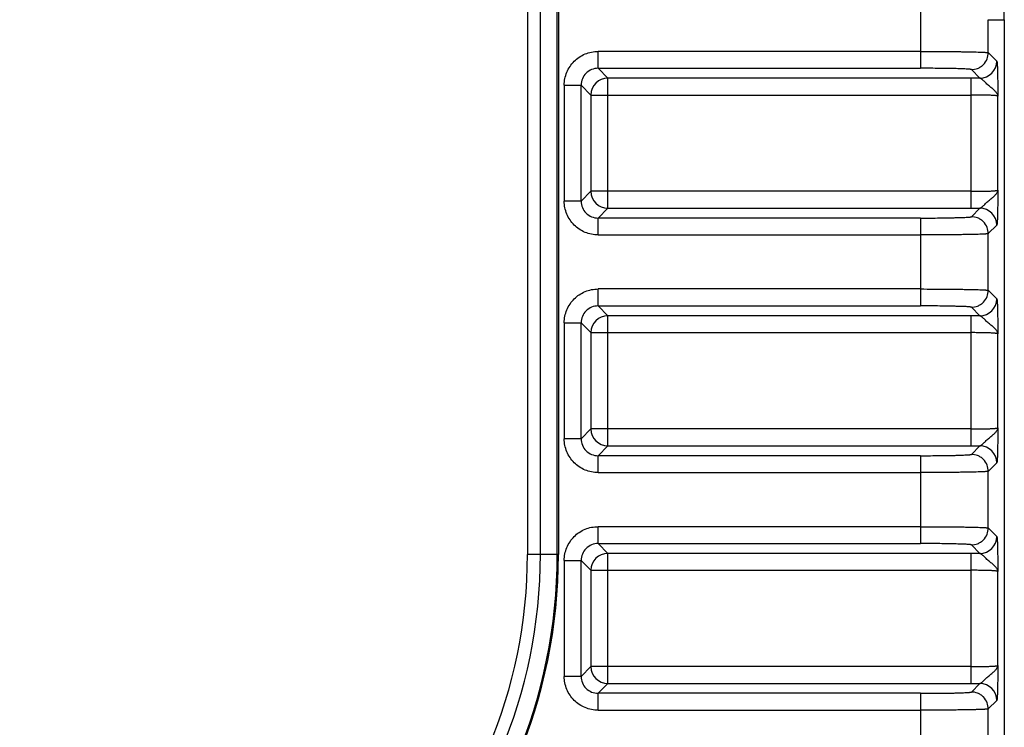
# Model space of a CAD drawing. Header units: inches. Extents: x 0 to 34, y 0 to 22.
# Tile 7 of 50: x 5.7 to 6.8, y 7.4 to 8.2. Entities that reach past the tile are written whole.
import ezdxf

# ---------------------------------------------------------------- set-up
doc = ezdxf.new("R2010")
doc.units = ezdxf.units.IN
doc.header["$LTSCALE"] = 1.87
doc.header["$MEASUREMENT"] = 0
doc.layers.get('0').update_dxf_attribs({"linetype": 'CONTINUOUS'})
doc.layers.add('DIMENSIONS', color=7, linetype='CONTINUOUS')
doc.styles.get("Standard").update_dxf_attribs({"font": 'txt', "width": 0.8})
doc.dimstyles.new('DIMSTYLE_1', dxfattribs={"dimtxt": 0.125, "dimasz": 0.18, "dimexe": 0.18, "dimexo": 0.0625, "dimgap": 0.09, "dimtad": 0, "dimtih": 1, "dimtoh": 1, "dimdec": 1, "dimdsep": 46, "dimtxsty": 'STANDARD', "dimblk": '_FILLED', "dimblk1": '_FILLED', "dimblk2": '_FILLED', "dimcen": 0.09, "dimadec": 0, "dimazin": 0, "dimtp": 0.1, "dimtm": 0.1, "dimtfac": 1, "dimtdec": 1, "dimtofl": 0, "dimtmove": 0, "dimatfit": 3, "dimldrblk": '_FILLED', "dimfxl": 1, "dimtolj": 1, "dimarcsym": 0})

# ---------------------------------------------------------------- blocks, each defined once
blk = doc.blocks.new('_FILLED')
at = {"color": 0, "linetype": 'BYBLOCK'}
blk.add_solid([(0, 0), (-1, 0.1736), (-1, -0.1736)], dxfattribs=at)
blk = doc.blocks.new('*D21')
at = {"layer": 'DIMENSIONS', "color": 2, "linetype": 'CONTINUOUS'}
for p, q in [((6.1345, 9.7858), (2.2098, 9.7858)), ((2.3348, 9.7858), (2.3348, 8.5133)), ((2.3348, 6.4338), (2.3348, 7.8571)), ((5.0303, 6.4338), (2.2098, 6.4338))]:
    blk.add_line(p, q, dxfattribs=at)
at = {"layer": 'DIMENSIONS', "color": 2, "linetype": 'CONTINUOUS', "xscale": 0.18, "yscale": 0.18, "zscale": 0.18}
for p, rotation in [((2.3348, 9.7858), 90), ((2.3348, 6.4338), 270)]:
    blk.add_blockref('_FILLED', p, dxfattribs=dict(at, rotation=rotation))
at = {"layer": 'DIMENSIONS', "color": 2, "linetype": 'CONTINUOUS', "insert": (2.3348, 8.4508), "char_height": 0.125, "width": 0.6, "attachment_point": 2, "line_spacing_factor": 0.9}
blk.add_mtext('85.7\\P[3.37]\\PMAX', dxfattribs=at)

msp = doc.modelspace()

# ---------------------------------------------------------------- linework, layer by layer
at = {"color": 7, "linetype": 'CONTINUOUS'}
for p, q in [((6.2902, 8.7588), (6.2902, 7.5638)), ((6.3052, 7.5638), (6.3052, 8.7588)), ((6.3248, 7.5638), (6.3248, 8.7588)), ((6.3262, 8.7588), (6.3262, 7.5638)), ((6.7475, 8.2315), (6.7475, 8.1293)), ((6.8262, 8.1858), (6.8449, 8.1858)), ((6.8262, 8.1475), (6.8262, 8.1858)), ((6.8449, 6.9417), (6.8449, 8.1858)), ((6.7475, 8.149), (6.3723, 8.149)), ((6.3723, 8.1293), (6.3723, 8.149)), ((6.8262, 8.1475), (6.8361, 8.1376)), ((6.3723, 8.1293), (6.7475, 8.1293)), ((6.3723, 8.1293), (6.3836, 8.1179)), ((6.8165, 8.1179), (6.8066, 8.1278)), ((6.8059, 8.1179), (6.3836, 8.1179)), ((6.3836, 7.9665), (6.3836, 8.1179)), ((6.8059, 8.1179), (6.8059, 7.9665)), ((6.3329, 8.1096), (6.3526, 8.1096)), ((6.3329, 8.1096), (6.3329, 7.9748)), ((6.3639, 8.0982), (6.3526, 8.1096)), ((6.3526, 7.9748), (6.3526, 8.1096)), ((6.3639, 8.0982), (6.8059, 8.0982)), ((6.3639, 8.0982), (6.3639, 7.9862)), ((6.8374, 7.9875), (6.8374, 8.0969)), ((6.3526, 7.9748), (6.3639, 7.9862)), ((6.8059, 7.9862), (6.3639, 7.9862)), ((6.3526, 7.9748), (6.3329, 7.9748)), ((6.3836, 7.9665), (6.3723, 7.9551)), ((6.3836, 7.9665), (6.8059, 7.9665)), ((6.8066, 7.9566), (6.8165, 7.9665)), ((6.7475, 7.9551), (6.3723, 7.9551)), ((6.3723, 7.9354), (6.3723, 7.9551)), ((6.7475, 7.9551), (6.7475, 7.8529)), ((6.8361, 7.9468), (6.8262, 7.937)), ((6.3723, 7.9354), (6.7475, 7.9354)), ((6.8262, 7.8711), (6.8262, 7.937)), ((6.7475, 7.8726), (6.3723, 7.8726)), ((6.3723, 7.8529), (6.3723, 7.8726)), ((6.8262, 7.8711), (6.8361, 7.8612)), ((6.3723, 7.8529), (6.7475, 7.8529)), ((6.3723, 7.8529), (6.3836, 7.8415)), ((6.8165, 7.8415), (6.8066, 7.8514)), ((6.8059, 7.8415), (6.3836, 7.8415)), ((6.3836, 7.6901), (6.3836, 7.8415)), ((6.8059, 7.8415), (6.8059, 7.6901)), ((6.3329, 7.8332), (6.3526, 7.8332)), ((6.3329, 7.8332), (6.3329, 7.6984)), ((6.3639, 7.8218), (6.3526, 7.8332)), ((6.3526, 7.6984), (6.3526, 7.8332)), ((6.3639, 7.8218), (6.8059, 7.8218)), ((6.3639, 7.8218), (6.3639, 7.7098)), ((6.8374, 7.7111), (6.8374, 7.8205)), ((6.3526, 7.6984), (6.3639, 7.7098)), ((6.8059, 7.7098), (6.3639, 7.7098)), ((6.3526, 7.6984), (6.3329, 7.6984)), ((6.3836, 7.6901), (6.3723, 7.6787)), ((6.3836, 7.6901), (6.8059, 7.6901)), ((6.8066, 7.6802), (6.8165, 7.6901)), ((6.7475, 7.6787), (6.3723, 7.6787)), ((6.3723, 7.659), (6.3723, 7.6787)), ((6.7475, 7.6787), (6.7475, 7.5765)), ((6.8361, 7.6704), (6.8262, 7.6605)), ((6.3723, 7.659), (6.7475, 7.659)), ((6.8262, 7.5946), (6.8262, 7.6605)), ((6.7475, 7.5961), (6.3723, 7.5961)), ((6.3723, 7.5765), (6.3723, 7.5961)), ((6.8262, 7.5946), (6.8361, 7.5847)), ((6.3723, 7.5765), (6.7475, 7.5765)), ((6.3723, 7.5765), (6.3836, 7.5651)), ((6.8165, 7.5651), (6.8066, 7.575)), ((6.3262, 7.5638), (6.2902, 7.5638)), ((6.8059, 7.5651), (6.3836, 7.5651)), ((6.3836, 7.4137), (6.3836, 7.5651)), ((6.8059, 7.5651), (6.8059, 7.4137)), ((6.3329, 7.5568), (6.3526, 7.5568)), ((6.3329, 7.5568), (6.3329, 7.422)), ((6.3639, 7.5454), (6.3526, 7.5568)), ((6.3526, 7.422), (6.3526, 7.5568)), ((6.3639, 7.5454), (6.8059, 7.5454)), ((6.3639, 7.5454), (6.3639, 7.4333)), ((6.8374, 7.4346), (6.8374, 7.5441)), ((6.3526, 7.422), (6.3639, 7.4333)), ((6.8059, 7.4333), (6.3639, 7.4333)), ((6.3526, 7.422), (6.3329, 7.422)), ((6.3836, 7.4137), (6.3723, 7.4023)), ((6.3836, 7.4137), (6.8059, 7.4137)), ((6.8066, 7.4038), (6.8165, 7.4137)), ((6.7475, 7.4023), (6.3723, 7.4023)), ((6.3723, 7.3826), (6.3723, 7.4023)), ((6.7475, 7.4023), (6.7475, 7.3001)), ((6.8361, 7.394), (6.8262, 7.3841)), ((6.3723, 7.3826), (6.7475, 7.3826)), ((6.8262, 7.3182), (6.8262, 7.3841))]:
    msp.add_line(p, q, dxfattribs=at)
for centre, radius, start, end in [((6.703, 8.1858), 0.1418, 0, 90), ((6.8164, 8.1376), 0.0197, 270.0471, 359.9529), ((6.3722, 8.1096), 0.0197, 89.9371, 180.0629), ((6.3836, 8.0982), 0.0197, 90.0471, 179.9529), ((6.8059, 6.1862), 1.9317, 89.6878, 90.0002), ((6.3836, 7.9862), 0.0197, 180.0471, 269.9529), ((6.3722, 7.9748), 0.0197, 179.9371, 270.0629), ((6.806, 9.8906), 1.9241, 269.9992, 270.3128), ((6.8164, 7.9468), 0.0197, 0.0471, 89.9529), ((6.8164, 7.8612), 0.0197, 270.0471, 359.9529), ((6.3722, 7.8332), 0.0197, 89.9371, 180.0629), ((6.3836, 7.8218), 0.0197, 90.0471, 179.9529), ((6.8059, 5.9098), 1.9317, 89.6878, 90.0002), ((6.3836, 7.7098), 0.0197, 180.0471, 269.9529), ((6.3722, 7.6984), 0.0197, 179.9371, 270.0629), ((6.806, 9.6142), 1.9241, 269.9992, 270.3128), ((6.8164, 7.6704), 0.0197, 0.0471, 89.9529), ((6.8164, 7.5848), 0.0197, 270.0485, 359.9518), ((6.3722, 7.5568), 0.0197, 89.9371, 180.0629), ((5.7148, 7.5638), 0.6113, 180, 360), ((5.7148, 7.5638), 0.61, 180, 360), ((5.7148, 7.5638), 0.5903, 180, 360), ((5.7148, 7.5638), 0.5753, 180, 360), ((6.3836, 7.5454), 0.0197, 90.0471, 179.9529), ((6.8059, 5.6334), 1.9317, 89.6878, 90.0002), ((6.3836, 7.4334), 0.0197, 180.0471, 269.9529), ((6.3722, 7.422), 0.0197, 179.9371, 270.0629), ((6.806, 9.3378), 1.9241, 269.9992, 270.3128), ((6.8164, 7.394), 0.0197, 0.0471, 89.9529)]:
    msp.add_arc(centre, radius, start, end, dxfattribs=at)
for points, knots in [([(6.3329, 8.1096), (6.3329, 8.1147), (6.335, 8.1251), (6.3437, 8.1382), (6.3568, 8.1469), (6.3671, 8.149), (6.3723, 8.149)], [0, 0, 0, 0, 0.24997, 0.5, 0.75003, 1, 1, 1, 1]), ([(6.7475, 8.149), (6.7526, 8.149), (6.7625, 8.149), (6.7746, 8.1489), (6.784, 8.1488), (6.7905, 8.1487), (6.7966, 8.1486), (6.8023, 8.1485), (6.8075, 8.1484), (6.8121, 8.1483), (6.8161, 8.1482), (6.819, 8.1481), (6.8211, 8.148), (6.8223, 8.1479), (6.8234, 8.1478), (6.8243, 8.1478), (6.8251, 8.1477), (6.8256, 8.1476), (6.826, 8.1476), (6.8262, 8.1475), (6.8262, 8.1475), (6.8262, 8.1475)], [0, 0, 0, 0, 0.191833, 0.376527, 0.464016, 0.547202, 0.625325, 0.697627, 0.763388, 0.822055, 0.873115, 0.916056, 0.934328, 0.950419, 0.964305, 0.975963, 0.985372, 0.992512, 0.997376, 0.99896, 1, 1, 1, 1]), ([(6.8066, 8.1278), (6.809, 8.1278), (6.8129, 8.1285), (6.8174, 8.1309), (6.8216, 8.1343), (6.8253, 8.1398), (6.8262, 8.145), (6.8262, 8.1475)], [0, 0, 0, 0, 0.23978, 0.368876, 0.500654, 0.76022, 1, 1, 1, 1]), ([(6.8361, 8.1376), (6.8362, 8.1375), (6.8362, 8.1374), (6.8363, 8.1372), (6.8363, 8.1369), (6.8364, 8.1365), (6.8364, 8.136), (6.8365, 8.1351), (6.8366, 8.1338), (6.8367, 8.1319), (6.8368, 8.1297), (6.8368, 8.1272), (6.8369, 8.1245), (6.837, 8.1215), (6.8371, 8.1172), (6.8372, 8.1115), (6.8373, 8.1043), (6.8374, 8.0994), (6.8374, 8.0969)], [0, 0, 0, 0, 0.002972, 0.00837, 0.016248, 0.026585, 0.039339, 0.05446, 0.091601, 0.137529, 0.191486, 0.252688, 0.320389, 0.393823, 0.472099, 0.639848, 0.817495, 1, 1, 1, 1]), ([(6.8066, 8.1278), (6.8065, 8.1278), (6.8064, 8.1279), (6.8061, 8.1279), (6.8057, 8.128), (6.8051, 8.1281), (6.8044, 8.1282), (6.8033, 8.1283), (6.8015, 8.1284), (6.7989, 8.1285), (6.7959, 8.1286), (6.7925, 8.1288), (6.7886, 8.1289), (6.7844, 8.129), (6.778, 8.1291), (6.7695, 8.1292), (6.7587, 8.1293), (6.7513, 8.1293), (6.7475, 8.1293)], [0, 0, 0, 0, 0.002744, 0.007676, 0.014861, 0.024301, 0.035982, 0.049885, 0.084267, 0.127214, 0.17827, 0.236926, 0.302668, 0.374945, 0.453038, 0.623643, 0.808255, 1, 1, 1, 1]), ([(6.8374, 8.0969), (6.8373, 8.0978), (6.8367, 8.0997), (6.8351, 8.1018), (6.8334, 8.1035), (6.8313, 8.1054), (6.829, 8.1074), (6.8266, 8.1094), (6.8247, 8.111), (6.823, 8.1126), (6.8214, 8.1141), (6.8199, 8.1155), (6.8186, 8.1167), (6.8176, 8.1174), (6.8169, 8.1178), (6.8166, 8.1179), (6.8165, 8.1179)], [0, 0, 0, 0, 0.087659, 0.195206, 0.258034, 0.326671, 0.478049, 0.558287, 0.639266, 0.718694, 0.794007, 0.862442, 0.921025, 0.967113, 0.985138, 1, 1, 1, 1]), ([(6.8374, 8.0969), (6.8374, 8.097), (6.8373, 8.097), (6.8372, 8.0971), (6.8369, 8.0971), (6.8365, 8.0972), (6.8358, 8.0973), (6.8347, 8.0975), (6.8333, 8.0976), (6.8317, 8.0977), (6.8299, 8.0978), (6.8278, 8.0979), (6.8256, 8.098), (6.8222, 8.0981), (6.8176, 8.0982), (6.8119, 8.0982), (6.8079, 8.0982), (6.8059, 8.0982)], [0, 0, 0, 0, 0.003167, 0.008321, 0.015647, 0.025189, 0.050922, 0.085389, 0.128309, 0.179304, 0.237912, 0.303597, 0.375755, 0.453719, 0.624125, 0.808503, 1, 1, 1, 1]), ([(6.8059, 7.9862), (6.8079, 7.9862), (6.8119, 7.9862), (6.8176, 7.9863), (6.8222, 7.9864), (6.8256, 7.9865), (6.8278, 7.9865), (6.8299, 7.9866), (6.8317, 7.9867), (6.8333, 7.9868), (6.8347, 7.987), (6.8358, 7.9871), (6.8365, 7.9872), (6.8369, 7.9873), (6.8372, 7.9873), (6.8373, 7.9874), (6.8374, 7.9874), (6.8374, 7.9875)], [0, 0, 0, 0, 0.191497, 0.375875, 0.546281, 0.624245, 0.696403, 0.762088, 0.820696, 0.871691, 0.914611, 0.949078, 0.974811, 0.984353, 0.991679, 0.996833, 1, 1, 1, 1]), ([(6.8165, 7.9665), (6.8166, 7.9665), (6.8169, 7.9666), (6.8176, 7.967), (6.8186, 7.9678), (6.8199, 7.9689), (6.8214, 7.9703), (6.823, 7.9719), (6.8247, 7.9735), (6.8266, 7.975), (6.829, 7.9771), (6.8313, 7.979), (6.8334, 7.9809), (6.8351, 7.9826), (6.8367, 7.9847), (6.8373, 7.9866), (6.8374, 7.9875)], [0, 0, 0, 0, 0.014854, 0.032875, 0.078964, 0.137552, 0.205991, 0.281303, 0.360729, 0.441705, 0.521942, 0.673322, 0.74196, 0.804787, 0.91233, 1, 1, 1, 1]), ([(6.8374, 7.9875), (6.8374, 7.985), (6.8373, 7.9801), (6.8372, 7.973), (6.8371, 7.9672), (6.837, 7.9629), (6.8369, 7.9599), (6.8368, 7.9572), (6.8368, 7.9547), (6.8367, 7.9525), (6.8366, 7.9507), (6.8365, 7.9493), (6.8364, 7.9484), (6.8364, 7.9479), (6.8363, 7.9475), (6.8363, 7.9472), (6.8362, 7.947), (6.8362, 7.9469), (6.8361, 7.9468)], [0, 0, 0, 0, 0.182505, 0.360152, 0.527901, 0.606177, 0.679611, 0.747312, 0.808514, 0.862471, 0.908399, 0.94554, 0.960661, 0.973415, 0.983752, 0.99163, 0.997028, 1, 1, 1, 1]), ([(6.3723, 7.9354), (6.3671, 7.9354), (6.3568, 7.9375), (6.3437, 7.9462), (6.335, 7.9593), (6.3329, 7.9697), (6.3329, 7.9748)], [0, 0, 0, 0, 0.24997, 0.5, 0.75003, 1, 1, 1, 1]), ([(6.7475, 7.9551), (6.7513, 7.9551), (6.7587, 7.9551), (6.7695, 7.9552), (6.778, 7.9553), (6.7844, 7.9555), (6.7886, 7.9556), (6.7925, 7.9557), (6.7959, 7.9558), (6.7989, 7.9559), (6.8015, 7.956), (6.8033, 7.9562), (6.8044, 7.9563), (6.8051, 7.9563), (6.8057, 7.9564), (6.8061, 7.9565), (6.8064, 7.9565), (6.8065, 7.9566), (6.8066, 7.9566)], [0, 0, 0, 0, 0.191757, 0.376408, 0.547027, 0.625114, 0.697388, 0.763125, 0.821767, 0.872811, 0.915751, 0.950131, 0.964029, 0.975706, 0.985141, 0.992322, 0.997254, 1, 1, 1, 1]), ([(6.8262, 7.937), (6.8262, 7.9394), (6.8253, 7.9446), (6.8216, 7.9501), (6.8174, 7.9535), (6.8129, 7.9559), (6.809, 7.9566), (6.8066, 7.9566)], [0, 0, 0, 0, 0.23978, 0.499346, 0.631123, 0.760221, 1, 1, 1, 1]), ([(6.8262, 7.937), (6.8262, 7.9369), (6.8262, 7.9369), (6.826, 7.9369), (6.8256, 7.9368), (6.8251, 7.9367), (6.8243, 7.9366), (6.8234, 7.9366), (6.8223, 7.9365), (6.8211, 7.9364), (6.819, 7.9363), (6.8161, 7.9362), (6.8121, 7.9361), (6.8075, 7.936), (6.8023, 7.9359), (6.7966, 7.9358), (6.7905, 7.9357), (6.784, 7.9356), (6.7746, 7.9355), (6.7625, 7.9355), (6.7526, 7.9354), (6.7475, 7.9354)], [0, 0, 0, 0, 0.00104, 0.002624, 0.007488, 0.014628, 0.024037, 0.035695, 0.049581, 0.065672, 0.083944, 0.126885, 0.177945, 0.236612, 0.302373, 0.374675, 0.452798, 0.535984, 0.623473, 0.808167, 1, 1, 1, 1]), ([(6.3329, 7.8332), (6.3329, 7.8383), (6.335, 7.8487), (6.3437, 7.8618), (6.3568, 7.8705), (6.3671, 7.8726), (6.3723, 7.8726)], [0, 0, 0, 0, 0.24997, 0.5, 0.75003, 1, 1, 1, 1]), ([(6.7475, 7.8726), (6.7526, 7.8726), (6.7625, 7.8725), (6.7746, 7.8725), (6.784, 7.8724), (6.7905, 7.8723), (6.7966, 7.8722), (6.8023, 7.8721), (6.8075, 7.872), (6.8121, 7.8719), (6.8161, 7.8718), (6.819, 7.8717), (6.8211, 7.8716), (6.8223, 7.8715), (6.8234, 7.8714), (6.8243, 7.8714), (6.8251, 7.8713), (6.8256, 7.8712), (6.826, 7.8712), (6.8262, 7.8711), (6.8262, 7.8711), (6.8262, 7.8711)], [0, 0, 0, 0, 0.191843, 0.376556, 0.464076, 0.547275, 0.625378, 0.697658, 0.763445, 0.822126, 0.873157, 0.916067, 0.934349, 0.950459, 0.964361, 0.976023, 0.985423, 0.992544, 0.997385, 0.998963, 1, 1, 1, 1]), ([(6.8066, 7.8514), (6.809, 7.8514), (6.8129, 7.8521), (6.8174, 7.8545), (6.8216, 7.8579), (6.8253, 7.8634), (6.8262, 7.8686), (6.8262, 7.8711)], [0, 0, 0, 0, 0.23978, 0.368876, 0.500654, 0.760221, 1, 1, 1, 1]), ([(6.8361, 7.8612), (6.8362, 7.8611), (6.8362, 7.861), (6.8363, 7.8608), (6.8363, 7.8605), (6.8364, 7.8601), (6.8364, 7.8596), (6.8365, 7.8587), (6.8366, 7.8574), (6.8367, 7.8555), (6.8368, 7.8533), (6.8368, 7.8508), (6.8369, 7.8481), (6.837, 7.8451), (6.8371, 7.8408), (6.8372, 7.835), (6.8373, 7.8279), (6.8374, 7.823), (6.8374, 7.8205)], [0, 0, 0, 0, 0.002972, 0.00837, 0.016248, 0.026585, 0.039339, 0.05446, 0.091601, 0.137529, 0.191486, 0.252688, 0.320389, 0.393823, 0.472099, 0.639848, 0.817495, 1, 1, 1, 1]), ([(6.8066, 7.8514), (6.8065, 7.8514), (6.8064, 7.8515), (6.8061, 7.8515), (6.8057, 7.8516), (6.8051, 7.8517), (6.8044, 7.8517), (6.8033, 7.8518), (6.8015, 7.852), (6.7989, 7.8521), (6.7959, 7.8522), (6.7925, 7.8523), (6.7886, 7.8524), (6.7844, 7.8525), (6.778, 7.8527), (6.7695, 7.8528), (6.7587, 7.8529), (6.7513, 7.8529), (6.7475, 7.8529)], [0, 0, 0, 0, 0.002744, 0.007676, 0.014861, 0.024301, 0.035982, 0.049885, 0.084267, 0.127214, 0.17827, 0.236926, 0.302668, 0.374945, 0.453038, 0.623643, 0.808255, 1, 1, 1, 1]), ([(6.8374, 7.8205), (6.8373, 7.8214), (6.8367, 7.8233), (6.8351, 7.8254), (6.8334, 7.8271), (6.8313, 7.829), (6.829, 7.8309), (6.8266, 7.833), (6.8247, 7.8345), (6.823, 7.8361), (6.8214, 7.8377), (6.8199, 7.8391), (6.8186, 7.8403), (6.8176, 7.841), (6.8169, 7.8414), (6.8166, 7.8415), (6.8165, 7.8415)], [0, 0, 0, 0, 0.087659, 0.195206, 0.258034, 0.326671, 0.478049, 0.558287, 0.639266, 0.718694, 0.794007, 0.862442, 0.921025, 0.967113, 0.985138, 1, 1, 1, 1]), ([(6.8374, 7.8205), (6.8374, 7.8206), (6.8373, 7.8206), (6.8372, 7.8207), (6.8369, 7.8207), (6.8365, 7.8208), (6.8358, 7.8209), (6.8347, 7.821), (6.8333, 7.8212), (6.8317, 7.8213), (6.8299, 7.8214), (6.8278, 7.8215), (6.8256, 7.8215), (6.8222, 7.8216), (6.8176, 7.8217), (6.8119, 7.8218), (6.8079, 7.8218), (6.8059, 7.8218)], [0, 0, 0, 0, 0.003167, 0.008321, 0.015647, 0.025189, 0.050922, 0.085389, 0.128309, 0.179304, 0.237912, 0.303597, 0.375755, 0.453719, 0.624125, 0.808503, 1, 1, 1, 1]), ([(6.8059, 7.7098), (6.8079, 7.7098), (6.8119, 7.7098), (6.8176, 7.7098), (6.8222, 7.7099), (6.8256, 7.71), (6.8278, 7.7101), (6.8299, 7.7102), (6.8317, 7.7103), (6.8333, 7.7104), (6.8347, 7.7105), (6.8358, 7.7107), (6.8365, 7.7108), (6.8369, 7.7109), (6.8372, 7.7109), (6.8373, 7.711), (6.8374, 7.711), (6.8374, 7.7111)], [0, 0, 0, 0, 0.191497, 0.375875, 0.546281, 0.624245, 0.696403, 0.762088, 0.820696, 0.871691, 0.914611, 0.949078, 0.974811, 0.984353, 0.991679, 0.996833, 1, 1, 1, 1]), ([(6.8165, 7.6901), (6.8166, 7.6901), (6.8169, 7.6902), (6.8176, 7.6906), (6.8186, 7.6913), (6.8199, 7.6925), (6.8214, 7.6939), (6.823, 7.6954), (6.8247, 7.697), (6.8266, 7.6986), (6.829, 7.7007), (6.8313, 7.7026), (6.8334, 7.7045), (6.8351, 7.7062), (6.8367, 7.7083), (6.8373, 7.7102), (6.8374, 7.7111)], [0, 0, 0, 0, 0.014854, 0.032875, 0.078964, 0.137552, 0.205991, 0.281303, 0.360729, 0.441705, 0.521942, 0.673322, 0.74196, 0.804787, 0.91233, 1, 1, 1, 1]), ([(6.8374, 7.7111), (6.8374, 7.7086), (6.8373, 7.7037), (6.8372, 7.6965), (6.8371, 7.6908), (6.837, 7.6865), (6.8369, 7.6835), (6.8368, 7.6808), (6.8368, 7.6783), (6.8367, 7.6761), (6.8366, 7.6742), (6.8365, 7.6729), (6.8364, 7.672), (6.8364, 7.6715), (6.8363, 7.6711), (6.8363, 7.6708), (6.8362, 7.6706), (6.8362, 7.6705), (6.8361, 7.6704)], [0, 0, 0, 0, 0.182505, 0.360152, 0.527901, 0.606177, 0.679611, 0.747312, 0.808514, 0.862471, 0.908399, 0.94554, 0.960661, 0.973415, 0.983752, 0.99163, 0.997028, 1, 1, 1, 1]), ([(6.3723, 7.659), (6.3671, 7.659), (6.3568, 7.6611), (6.3437, 7.6698), (6.335, 7.6829), (6.3329, 7.6933), (6.3329, 7.6984)], [0, 0, 0, 0, 0.24997, 0.5, 0.75003, 1, 1, 1, 1]), ([(6.7475, 7.6787), (6.7513, 7.6787), (6.7587, 7.6787), (6.7695, 7.6788), (6.778, 7.6789), (6.7844, 7.679), (6.7886, 7.6791), (6.7925, 7.6793), (6.7959, 7.6794), (6.7989, 7.6795), (6.8015, 7.6796), (6.8033, 7.6797), (6.8044, 7.6798), (6.8051, 7.6799), (6.8057, 7.68), (6.8061, 7.6801), (6.8064, 7.6801), (6.8065, 7.6802), (6.8066, 7.6802)], [0, 0, 0, 0, 0.191745, 0.376357, 0.546962, 0.625055, 0.697332, 0.763074, 0.82173, 0.872786, 0.915733, 0.950115, 0.964018, 0.975699, 0.985139, 0.992324, 0.997256, 1, 1, 1, 1]), ([(6.8262, 7.6605), (6.8262, 7.663), (6.8253, 7.6682), (6.8216, 7.6737), (6.8174, 7.6771), (6.8129, 7.6795), (6.809, 7.6802), (6.8066, 7.6802)], [0, 0, 0, 0, 0.23978, 0.499346, 0.631124, 0.76022, 1, 1, 1, 1]), ([(6.8262, 7.6605), (6.8262, 7.6605), (6.8262, 7.6605), (6.826, 7.6604), (6.8256, 7.6604), (6.8251, 7.6603), (6.8243, 7.6602), (6.8234, 7.6602), (6.8223, 7.6601), (6.8211, 7.66), (6.819, 7.6599), (6.8161, 7.6598), (6.8121, 7.6597), (6.8075, 7.6596), (6.8023, 7.6595), (6.7966, 7.6594), (6.7905, 7.6593), (6.784, 7.6592), (6.7746, 7.6591), (6.7625, 7.6591), (6.7526, 7.659), (6.7475, 7.659)], [0, 0, 0, 0, 0.00104, 0.002624, 0.007488, 0.014628, 0.024037, 0.035695, 0.049581, 0.065672, 0.083944, 0.126885, 0.177945, 0.236612, 0.302373, 0.374675, 0.452798, 0.535984, 0.623473, 0.808167, 1, 1, 1, 1]), ([(6.3329, 7.5568), (6.3329, 7.5619), (6.335, 7.5722), (6.3437, 7.5854), (6.3568, 7.5941), (6.3671, 7.5962), (6.3723, 7.5961)], [0, 0, 0, 0, 0.24997, 0.5, 0.75003, 1, 1, 1, 1]), ([(6.7475, 7.5961), (6.7526, 7.5961), (6.7625, 7.5961), (6.7746, 7.5961), (6.784, 7.596), (6.7905, 7.5959), (6.7966, 7.5958), (6.8023, 7.5957), (6.8075, 7.5956), (6.8121, 7.5955), (6.8161, 7.5954), (6.819, 7.5952), (6.8211, 7.5952), (6.8223, 7.5951), (6.8234, 7.595), (6.8243, 7.5949), (6.8251, 7.5949), (6.8256, 7.5948), (6.826, 7.5947), (6.8262, 7.5947), (6.8262, 7.5947), (6.8262, 7.5946)], [0, 0, 0, 0, 0.191843, 0.376556, 0.464076, 0.547275, 0.625378, 0.697658, 0.763445, 0.822126, 0.873157, 0.916067, 0.934349, 0.950459, 0.964361, 0.976023, 0.985423, 0.992544, 0.997385, 0.998963, 1, 1, 1, 1]), ([(6.8066, 7.575), (6.809, 7.575), (6.8129, 7.5757), (6.8174, 7.5781), (6.8216, 7.5814), (6.8253, 7.587), (6.8262, 7.5922), (6.8262, 7.5946)], [0, 0, 0, 0, 0.23978, 0.368876, 0.500654, 0.760221, 1, 1, 1, 1]), ([(6.8361, 7.5847), (6.8362, 7.5847), (6.8362, 7.5846), (6.8363, 7.5844), (6.8363, 7.5841), (6.8364, 7.5837), (6.8364, 7.5831), (6.8365, 7.5823), (6.8366, 7.5809), (6.8367, 7.5791), (6.8368, 7.5769), (6.8368, 7.5744), (6.8369, 7.5717), (6.837, 7.5687), (6.8371, 7.5644), (6.8372, 7.5586), (6.8373, 7.5515), (6.8374, 7.5466), (6.8374, 7.5441)], [0, 0, 0, 0, 0.002966, 0.008358, 0.016238, 0.026576, 0.03933, 0.054451, 0.091592, 0.137521, 0.191479, 0.252682, 0.320384, 0.393819, 0.472095, 0.639846, 0.817494, 1, 1, 1, 1]), ([(6.8066, 7.575), (6.8065, 7.575), (6.8064, 7.5751), (6.8061, 7.5751), (6.8057, 7.5752), (6.8051, 7.5753), (6.8044, 7.5753), (6.8033, 7.5754), (6.8015, 7.5756), (6.7989, 7.5757), (6.7959, 7.5758), (6.7925, 7.5759), (6.7886, 7.576), (6.7844, 7.5761), (6.778, 7.5763), (6.7695, 7.5764), (6.7587, 7.5764), (6.7513, 7.5765), (6.7475, 7.5765)], [0, 0, 0, 0, 0.002744, 0.007676, 0.014861, 0.024301, 0.035982, 0.049885, 0.084267, 0.127214, 0.17827, 0.236926, 0.302668, 0.374945, 0.453038, 0.623643, 0.808255, 1, 1, 1, 1]), ([(6.8374, 7.5441), (6.8373, 7.545), (6.8367, 7.5469), (6.8351, 7.549), (6.8334, 7.5507), (6.8313, 7.5526), (6.829, 7.5545), (6.8266, 7.5565), (6.8247, 7.5581), (6.823, 7.5597), (6.8214, 7.5613), (6.8199, 7.5627), (6.8186, 7.5638), (6.8176, 7.5646), (6.8169, 7.565), (6.8166, 7.5651), (6.8165, 7.5651)], [0, 0, 0, 0, 0.087659, 0.195206, 0.258034, 0.326671, 0.478049, 0.558287, 0.639266, 0.718694, 0.794007, 0.862442, 0.921025, 0.967113, 0.985138, 1, 1, 1, 1]), ([(6.8374, 7.5441), (6.8374, 7.5441), (6.8373, 7.5442), (6.8372, 7.5443), (6.8369, 7.5443), (6.8365, 7.5444), (6.8358, 7.5445), (6.8347, 7.5446), (6.8333, 7.5447), (6.8317, 7.5449), (6.8299, 7.545), (6.8278, 7.545), (6.8256, 7.5451), (6.8222, 7.5452), (6.8176, 7.5453), (6.8119, 7.5454), (6.8079, 7.5454), (6.8059, 7.5454)], [0, 0, 0, 0, 0.003167, 0.008321, 0.015647, 0.025189, 0.050922, 0.085389, 0.128309, 0.179304, 0.237912, 0.303597, 0.375755, 0.453719, 0.624125, 0.808503, 1, 1, 1, 1]), ([(6.8059, 7.4333), (6.8079, 7.4333), (6.8119, 7.4334), (6.8176, 7.4334), (6.8222, 7.4335), (6.8256, 7.4336), (6.8278, 7.4337), (6.8299, 7.4338), (6.8317, 7.4339), (6.8333, 7.434), (6.8347, 7.4341), (6.8358, 7.4342), (6.8365, 7.4344), (6.8369, 7.4344), (6.8372, 7.4345), (6.8373, 7.4346), (6.8374, 7.4346), (6.8374, 7.4346)], [0, 0, 0, 0, 0.191497, 0.375875, 0.546281, 0.624245, 0.696403, 0.762088, 0.820696, 0.871691, 0.914611, 0.949078, 0.974811, 0.984353, 0.991679, 0.996833, 1, 1, 1, 1]), ([(6.8165, 7.4137), (6.8166, 7.4137), (6.8169, 7.4138), (6.8176, 7.4142), (6.8186, 7.4149), (6.8199, 7.4161), (6.8214, 7.4175), (6.823, 7.419), (6.8247, 7.4206), (6.8266, 7.4222), (6.829, 7.4242), (6.8313, 7.4262), (6.8334, 7.4281), (6.8351, 7.4298), (6.8367, 7.4319), (6.8373, 7.4338), (6.8374, 7.4346)], [0, 0, 0, 0, 0.014854, 0.032875, 0.078964, 0.137552, 0.205991, 0.281303, 0.360729, 0.441705, 0.521942, 0.673322, 0.74196, 0.804787, 0.91233, 1, 1, 1, 1]), ([(6.8374, 7.4346), (6.8374, 7.4322), (6.8373, 7.4273), (6.8372, 7.4201), (6.8371, 7.4144), (6.837, 7.4101), (6.8369, 7.4071), (6.8368, 7.4043), (6.8368, 7.4019), (6.8367, 7.3997), (6.8366, 7.3978), (6.8365, 7.3965), (6.8364, 7.3956), (6.8364, 7.3951), (6.8363, 7.3947), (6.8363, 7.3944), (6.8362, 7.3942), (6.8362, 7.394), (6.8361, 7.394)], [0, 0, 0, 0, 0.182505, 0.360152, 0.527901, 0.606177, 0.679611, 0.747312, 0.808514, 0.862471, 0.908399, 0.94554, 0.960661, 0.973415, 0.983752, 0.99163, 0.997028, 1, 1, 1, 1]), ([(6.3723, 7.3826), (6.3671, 7.3826), (6.3568, 7.3847), (6.3437, 7.3934), (6.335, 7.4065), (6.3329, 7.4169), (6.3329, 7.422)], [0, 0, 0, 0, 0.24997, 0.5, 0.75003, 1, 1, 1, 1]), ([(6.7475, 7.4023), (6.7513, 7.4023), (6.7587, 7.4023), (6.7695, 7.4024), (6.778, 7.4025), (6.7844, 7.4026), (6.7886, 7.4027), (6.7925, 7.4028), (6.7959, 7.403), (6.7989, 7.4031), (6.8015, 7.4032), (6.8033, 7.4033), (6.8044, 7.4034), (6.8051, 7.4035), (6.8057, 7.4036), (6.8061, 7.4036), (6.8064, 7.4037), (6.8065, 7.4038), (6.8066, 7.4038)], [0, 0, 0, 0, 0.191757, 0.376408, 0.547027, 0.625114, 0.697388, 0.763125, 0.821767, 0.872811, 0.915751, 0.950131, 0.964029, 0.975706, 0.985141, 0.992322, 0.997254, 1, 1, 1, 1]), ([(6.8262, 7.3841), (6.8262, 7.3866), (6.8253, 7.3917), (6.8216, 7.3973), (6.8174, 7.4007), (6.8129, 7.4031), (6.809, 7.4038), (6.8066, 7.4038)], [0, 0, 0, 0, 0.23978, 0.499346, 0.631123, 0.760221, 1, 1, 1, 1]), ([(6.8262, 7.3841), (6.8262, 7.3841), (6.8262, 7.3841), (6.826, 7.384), (6.8256, 7.384), (6.8251, 7.3839), (6.8243, 7.3838), (6.8234, 7.3838), (6.8223, 7.3837), (6.8211, 7.3836), (6.819, 7.3835), (6.8161, 7.3834), (6.8121, 7.3833), (6.8075, 7.3832), (6.8023, 7.3831), (6.7966, 7.383), (6.7905, 7.3829), (6.784, 7.3828), (6.7746, 7.3827), (6.7625, 7.3826), (6.7526, 7.3826), (6.7475, 7.3826)], [0, 0, 0, 0, 0.00104, 0.002624, 0.007488, 0.014628, 0.024037, 0.035695, 0.049581, 0.065672, 0.083944, 0.126885, 0.177945, 0.236612, 0.302373, 0.374675, 0.452798, 0.535984, 0.623473, 0.808167, 1, 1, 1, 1])]:
    msp.add_open_spline(points, degree=3, knots=knots, dxfattribs=at)

# ---------------------------------------------------------------- dimensions: what is measured, and where the dimension line sits
at = {"layer": 'DIMENSIONS', "color": 2, "linetype": 'CONTINUOUS'}
dim = msp.add_linear_dim(base=(2.3348, 6.4338), p1=(6.1345, 9.7858), p2=(5.0303, 6.4338), angle=270, text='85.7\\P[3.37]\\PMAX', dimstyle='DIMSTYLE_1', dxfattribs=at)
dim.commit()
dim.dimension.update_dxf_attribs({"geometry": '*D21', "text_midpoint": (2.0348, 8.1852), "dimtype": 160})

doc.saveas('drawing.dxf')
